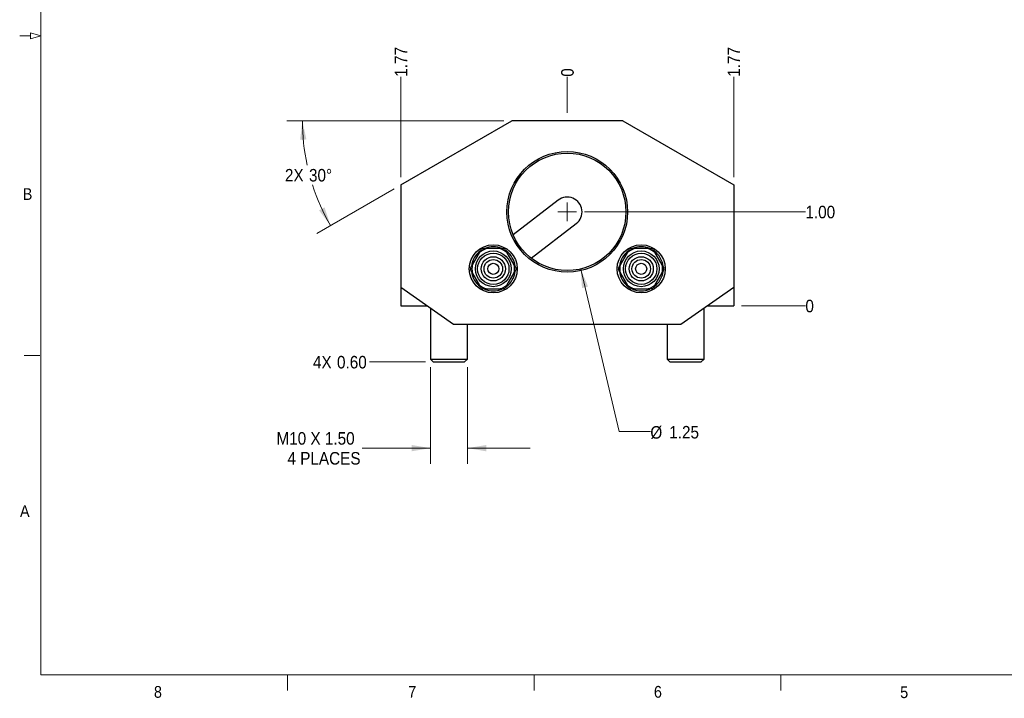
# Model space of a CAD drawing. Header units: inches. Extents: x 0.5 to 16.5, y 0.2 to 10.8.
# Tile 1 of 13: x 0.5 to 8.3, y 0.2 to 5.6. Entities that reach past the tile are written whole.
import ezdxf

# ---------------------------------------------------------------- set-up
doc = ezdxf.new("R2010")
doc.units = ezdxf.units.IN
doc.header["$MEASUREMENT"] = 0
doc.linetypes.add('SLD-Solid', pattern=[0])
doc.styles.add('SLDTEXTSTYLE2', font='GOTHIC.TTF', dxfattribs={"width": 0.913})
doc.dimstyles.new('SLDDIMSTYLE0', dxfattribs={"dimtxt": 0.1, "dimasz": 0.15, "dimexe": 0, "dimexo": 0.0625, "dimgap": 0.025, "dimtad": 0, "dimtih": 1, "dimtoh": 1, "dimdec": 0, "dimlfac": 1.333333, "dimrnd": 1e-09, "dimdsep": 46, "dimtxsty": 'SLDTEXTSTYLE2', "dimblk1": 'NONE', "dimblk2": 'NONE', "dimsah": 1, "dimcen": 0.09, "dimadec": 0, "dimazin": 2, "dimtfac": 1, "dimtdec": 3, "dimtofl": 0, "dimtmove": 0, "dimatfit": 3, "dimldrblk": 'NONE', "dimfxl": 1, "dimfrac": 2, "dimtolj": 1, "dimtzin": 12, "dimarcsym": 0})
doc.dimstyles.new('SLDDIMSTYLE1', dxfattribs={"dimtxt": 0.1, "dimasz": 0.15, "dimexe": 0, "dimexo": 0.0625, "dimgap": 0.025, "dimtad": 0, "dimtih": 1, "dimtoh": 1, "dimlfac": 1.333333, "dimrnd": 1e-09, "dimzin": 0, "dimdsep": 46, "dimtxsty": 'SLDTEXTSTYLE2', "dimblk1": 'NONE', "dimblk2": 'NONE', "dimsah": 1, "dimcen": 0.09, "dimadec": 0, "dimazin": 0, "dimtfac": 1, "dimtdec": 3, "dimtofl": 0, "dimtmove": 0, "dimatfit": 3, "dimldrblk": 'NONE', "dimfxl": 1, "dimfrac": 2, "dimtolj": 1, "dimtzin": 12, "dimarcsym": 0})
doc.dimstyles.new('SLDDIMSTYLE2', dxfattribs={"dimtxt": 0.1, "dimasz": 0.15, "dimexe": 0, "dimexo": 0.0625, "dimgap": 0.025, "dimtad": 0, "dimtih": 1, "dimtoh": 1, "dimlfac": 1.333333, "dimrnd": 1e-09, "dimzin": 4, "dimdsep": 46, "dimtxsty": 'SLDTEXTSTYLE2', "dimblk1": 'NONE', "dimblk2": 'NONE', "dimsah": 1, "dimcen": 0.09, "dimadec": 0, "dimazin": 1, "dimtfac": 1, "dimtdec": 3, "dimtofl": 0, "dimtmove": 0, "dimatfit": 3, "dimldrblk": 'NONE', "dimfxl": 1, "dimfrac": 2, "dimtolj": 1, "dimtzin": 12, "dimarcsym": 0})
doc.dimstyles.new('SLDDIMSTYLE3', dxfattribs={"dimtxt": 0.1, "dimasz": 0.15, "dimexe": 0, "dimexo": 0.0625, "dimgap": 0.025, "dimtad": 0, "dimtih": 1, "dimtoh": 1, "dimlfac": 1.333333, "dimrnd": 1e-09, "dimzin": 12, "dimdsep": 46, "dimtxsty": 'SLDTEXTSTYLE2', "dimblk1": 'NONE', "dimblk2": 'NONE', "dimsah": 1, "dimcen": 0.09, "dimadec": 0, "dimazin": 3, "dimtfac": 1, "dimtdec": 3, "dimtofl": 0, "dimtmove": 0, "dimatfit": 3, "dimldrblk": 'NONE', "dimfxl": 1, "dimfrac": 2, "dimtolj": 1, "dimtzin": 12, "dimarcsym": 0})
doc.dimstyles.new('SLDDIMSTYLE4', dxfattribs={"dimtxt": 0.1, "dimasz": 0.15, "dimexe": 0, "dimexo": 0.0625, "dimgap": 0.025, "dimtad": 0, "dimtih": 1, "dimtoh": 1, "dimlfac": 1.333333, "dimrnd": 1e-09, "dimzin": 12, "dimdsep": 46, "dimtxsty": 'SLDTEXTSTYLE2', "dimsah": 1, "dimcen": 0, "dimadec": 0, "dimazin": 3, "dimtfac": 1, "dimtdec": 3, "dimtofl": 0, "dimtmove": 0, "dimatfit": 3, "dimfxl": 1, "dimfrac": 2, "dimtolj": 1, "dimtzin": 12, "dimarcsym": 0})
doc.dimstyles.new('SLDDIMSTYLE5', dxfattribs={"dimtxt": 0.1, "dimasz": 0.15, "dimexe": 0, "dimexo": 0.0625, "dimgap": 0.025, "dimtad": 0, "dimtih": 1, "dimtoh": 1, "dimlfac": 1.333333, "dimrnd": 1e-09, "dimzin": 12, "dimdsep": 46, "dimtxsty": 'SLDTEXTSTYLE2', "dimsah": 1, "dimcen": 0.09, "dimadec": 0, "dimazin": 3, "dimtfac": 1, "dimtdec": 3, "dimtmove": 0, "dimatfit": 0, "dimfxl": 1, "dimfrac": 2, "dimtolj": 1, "dimtzin": 12, "dimarcsym": 0})
doc.dimstyles.new('SLDDIMSTYLE6', dxfattribs={"dimtxt": 0.1, "dimasz": 0.15, "dimexe": 0, "dimexo": 0.0625, "dimgap": 0.025, "dimtad": 0, "dimtih": 1, "dimtoh": 1, "dimdec": 4, "dimlfac": 1.333333, "dimzin": 12, "dimdsep": 46, "dimtxsty": 'SLDTEXTSTYLE2', "dimsah": 1, "dimcen": 0.09, "dimadec": 0, "dimazin": 3, "dimtfac": 1, "dimtdec": 3, "dimtofl": 0, "dimtmove": 0, "dimatfit": 3, "dimfxl": 1, "dimfrac": 2, "dimtolj": 1, "dimtzin": 12, "dimarcsym": 0})

# ---------------------------------------------------------------- blocks, each defined once
blk = doc.blocks.new('_D')
at = {"color": 7, "linetype": 'SLD-Solid', "lineweight": 18}
blk.add_line((6.218, 3.3455), (6.7282, 3.3455), dxfattribs=at)
at = {"color": 7, "linetype": 'SLD-Solid', "lineweight": 18, "insert": (6.7282, 3.3938), "char_height": 0.1, "attachment_point": 1, "style": 'SLDTEXTSTYLE2'}
blk.add_mtext('0', dxfattribs=at)
blk = doc.blocks.new('_None')
blk = doc.blocks.new('_D_1')
at = {"color": 7, "linetype": 'SLD-Solid', "lineweight": 18}
blk.add_line((3.6939, 2.8975), (3.247, 2.8975), dxfattribs=at)
at = {"color": 7, "linetype": 'SLD-Solid', "lineweight": 18, "char_height": 0.1, "attachment_point": 1, "style": 'SLDTEXTSTYLE2'}
for s, insert in [('4X ', (2.7964, 2.9459)), ('0.60', (2.9884, 2.9459))]:
    blk.add_mtext(s, dxfattribs=dict(at, insert=insert))
blk = doc.blocks.new('_D_2')
at = {"color": 7, "linetype": 'SLD-Solid', "lineweight": 18}
blk.add_line((4.9643, 4.0955), (6.7282, 4.0955), dxfattribs=at)
at = {"color": 7, "linetype": 'SLD-Solid', "lineweight": 18, "insert": (6.7282, 4.1438), "char_height": 0.1, "attachment_point": 1, "style": 'SLDTEXTSTYLE2'}
blk.add_mtext('1.00', dxfattribs=at)
blk = doc.blocks.new('_D_3')
at = {"color": 7, "linetype": 'SLD-Solid', "lineweight": 18}
blk.add_line((4.8268, 4.8844), (4.8268, 5.1733), dxfattribs=at)
at = {"color": 7, "linetype": 'SLD-Solid', "lineweight": 18, "insert": (4.7784, 5.1733), "char_height": 0.1, "attachment_point": 1, "rotation": 90, "style": 'SLDTEXTSTYLE2'}
blk.add_mtext('0', dxfattribs=at)
blk = doc.blocks.new('_D_4')
at = {"color": 7, "linetype": 'SLD-Solid', "lineweight": 18}
blk.add_line((6.1555, 4.3729), (6.1555, 5.1733), dxfattribs=at)
at = {"color": 7, "linetype": 'SLD-Solid', "lineweight": 18, "insert": (6.1071, 5.1733), "char_height": 0.1, "attachment_point": 1, "rotation": 90, "style": 'SLDTEXTSTYLE2'}
blk.add_mtext('1.77', dxfattribs=at)
blk = doc.blocks.new('_D_5')
at = {"color": 7, "linetype": 'SLD-Solid', "lineweight": 18}
blk.add_line((3.498, 4.3729), (3.498, 5.1733), dxfattribs=at)
at = {"color": 7, "linetype": 'SLD-Solid', "lineweight": 18, "insert": (3.4497, 5.1733), "char_height": 0.1, "attachment_point": 1, "rotation": 90, "style": 'SLDTEXTSTYLE2'}
blk.add_mtext('1.77', dxfattribs=at)
blk = doc.blocks.new('_D_6')
at = {"color": 7, "linetype": 'SLD-Solid', "lineweight": 18}
for p, q in [((4.9344, 3.6393), (5.2403, 2.3426)), ((5.2403, 2.3426), (5.4903, 2.3426))]:
    blk.add_line(p, q, dxfattribs=at)
blk.add_solid([(4.9344, 3.6393), (4.9445, 3.4875), (4.9932, 3.499)], dxfattribs=at)
at = {"color": 7, "linetype": 'SLD-Solid', "lineweight": 18, "char_height": 0.1, "attachment_point": 1, "style": 'SLDTEXTSTYLE2'}
for s, insert in [('%%c', (5.4903, 2.3856)), ('1.25', (5.6411, 2.3872))]:
    blk.add_mtext(s, dxfattribs=dict(at, insert=insert))
blk = doc.blocks.new('_D_7')
at = {"color": 7, "linetype": 'SLD-Solid', "lineweight": 18}
for p, q in [((3.7342, 2.8572), (3.7342, 2.085)), ((4.0295, 2.8572), (4.0295, 2.085)), ((3.7342, 2.21), (3.189, 2.21)), ((4.0295, 2.21), (4.5295, 2.21))]:
    blk.add_line(p, q, dxfattribs=at)
for points in [[(3.7342, 2.21), (3.5842, 2.235), (3.5842, 2.185)], [(4.0295, 2.21), (4.1795, 2.185), (4.1795, 2.235)]]:
    blk.add_solid(points, dxfattribs=at)
at = {"color": 7, "linetype": 'SLD-Solid', "lineweight": 18, "char_height": 0.1, "attachment_point": 1, "style": 'SLDTEXTSTYLE2'}
for s, insert in [('M10 X 1.50', (2.5049, 2.3377)), ('4 PLACES', (2.5928, 2.179))]:
    blk.add_mtext(s, dxfattribs=dict(at, insert=insert))
blk = doc.blocks.new('_D_8')
at = {"color": 7, "linetype": 'SLD-Solid', "lineweight": 18}
for p, q in [((4.3213, 4.8219), (2.5874, 4.8219)), ((3.4439, 4.2792), (2.8281, 3.9236))]:
    blk.add_line(p, q, dxfattribs=at)
for start, end in [(180, 192.20032), (197.83686, 210)]:
    blk.add_arc((4.3838, 4.8219), 1.6714, start, end, dxfattribs=at)
for points in [[(2.7124, 4.8219), (2.6941, 4.6709), (2.7441, 4.6731)], [(2.9363, 3.9861), (2.8894, 4.1308), (2.845, 4.1077)]]:
    blk.add_solid(points, dxfattribs=at)
at = {"color": 7, "linetype": 'SLD-Solid', "lineweight": 18, "char_height": 0.1, "attachment_point": 1, "style": 'SLDTEXTSTYLE2'}
for s, insert in [('2X ', (2.5728, 4.4376)), ('30°', (2.7648, 4.4376))]:
    blk.add_mtext(s, dxfattribs=dict(at, insert=insert))
blk = doc.blocks.new('SW_CENTERMARKSYMBOL_0')
at = {"color": 0, "linetype": 'SLD-Solid', "lineweight": 0}
for q in [(-0.075, 0), (0, 0.075), (0, -0.075), (0.075, 0)]:
    blk.add_line((0, 0), q, dxfattribs=at)

msp = doc.modelspace()

# ---------------------------------------------------------------- linework, layer by layer
at = {"color": 7, "linetype": 'SLD-Solid', "lineweight": 18}
for p, q in [((0.625, 10.6), (0.625, 0.4)), ((0.625, 5.5), (0.54, 5.522776)), ((0.54, 5.477224), (0.54, 5.522776)), ((0.54, 5.5), (0.455, 5.5)), ((0.625, 5.5), (0.54, 5.477224)), ((0.616466, 2.95), (0.491466, 2.95)), ((16.375, 0.4), (0.625, 0.4)), ((2.59375, 0.4), (2.59375, 0.275)), ((4.5625, 0.4), (4.5625, 0.275)), ((6.53125, 0.4), (6.53125, 0.275))]:
    msp.add_line(p, q, dxfattribs=at)
at = {"color": 7, "linetype": 'SLD-Solid', "lineweight": 25}
for p, q in [((3.498017, 4.310428), (4.383844, 4.821861)), ((5.269671, 4.821861), (4.383844, 4.821861)), ((5.269671, 4.821861), (6.155498, 4.310428)), ((3.498017, 4.310428), (3.498017, 3.493121)), ((6.155498, 4.310428), (6.155498, 3.493121)), ((4.754699, 4.189065), (4.395278, 3.912311)), ((4.539395, 3.725146), (4.898816, 4.001901)), ((4.292066, 3.801684), (4.180347, 3.801684)), ((5.473169, 3.801684), (5.361449, 3.801684)), ((4.124771, 3.769597), (4.068911, 3.672845)), ((4.403502, 3.672845), (4.347642, 3.769597)), ((5.305873, 3.769597), (5.250014, 3.672845)), ((5.584604, 3.672845), (5.528744, 3.769597)), ((4.068911, 3.608672), (4.124771, 3.51192)), ((4.347642, 3.51192), (4.403502, 3.608672)), ((5.250014, 3.608672), (5.305873, 3.51192)), ((5.528744, 3.51192), (5.584604, 3.608672)), ((3.919715, 3.197845), (3.498017, 3.493121)), ((3.498017, 3.493121), (3.498017, 3.345483)), ((4.180347, 3.479833), (4.292066, 3.479833)), ((5.361449, 3.479833), (5.473169, 3.479833)), ((6.155498, 3.493121), (5.733801, 3.197845)), ((6.155498, 3.493121), (6.155498, 3.345483)), ((3.498017, 3.345483), (3.708866, 3.345483)), ((3.734238, 3.327717), (3.734238, 2.919654)), ((5.919277, 2.919654), (5.919277, 3.327717)), ((5.944649, 3.345483), (6.155498, 3.345483)), ((5.733801, 3.197845), (3.919715, 3.197845)), ((4.029513, 2.919654), (4.029513, 3.197845)), ((5.624002, 3.197845), (5.624002, 2.919654)), ((3.734238, 2.919654), (3.756384, 2.897508)), ((3.734238, 2.919654), (3.881876, 2.919654)), ((3.881876, 2.919654), (4.029513, 2.919654)), ((4.007368, 2.897508), (4.029513, 2.919654)), ((5.624002, 2.919654), (5.646147, 2.897508)), ((5.624002, 2.919654), (5.919277, 2.919654)), ((5.897132, 2.897508), (5.919277, 2.919654)), ((3.756384, 2.897508), (3.881876, 2.897508)), ((3.881876, 2.897508), (4.007368, 2.897508)), ((5.646147, 2.897508), (5.897132, 2.897508))]:
    msp.add_line(p, q, dxfattribs=at)
for centre, radius in [((4.826758, 4.095483), 0.48174), ((4.826758, 4.095483), 0.46875), ((4.236206, 3.640758), 0.191929), ((4.236206, 3.640758), 0.14254), ((5.417309, 3.640758), 0.191929), ((5.417309, 3.640758), 0.14254), ((4.236206, 3.640758), 0.125492), ((4.236206, 3.640758), 0.096534), ((4.236206, 3.640758), 0.073819), ((5.417309, 3.640758), 0.125492), ((5.417309, 3.640758), 0.096534), ((5.417309, 3.640758), 0.073819), ((4.236206, 3.640758), 0.044291), ((5.417309, 3.640758), 0.044291)]:
    msp.add_circle(centre, radius, dxfattribs=at)
for centre, radius, start, end in [((4.826758, 4.095483), 0.11811, 307.596271, 127.596271), ((4.236206, 3.640758), 0.175453, 126.5889479, 173.4371771), ((4.236206, 3.640758), 0.170344, 109.1427583, 130.8572417), ((4.236206, 3.640758), 0.181594, 117.6030566, 122.3969434), ((4.236206, 3.640758), 0.175453, 66.6137169, 113.4108657), ((4.236206, 3.640758), 0.170344, 49.1427583, 70.8572417), ((4.236206, 3.640758), 0.181594, 57.6030566, 62.3969434), ((4.236206, 3.640758), 0.175453, 6.5409637, 53.3854164), ((5.417309, 3.640758), 0.175453, 126.5889479, 173.4371771), ((5.417309, 3.640758), 0.170344, 109.1427583, 130.8572417), ((5.417309, 3.640758), 0.181594, 117.6030566, 122.3969434), ((5.417309, 3.640758), 0.175453, 66.6137169, 113.4108657), ((5.417309, 3.640758), 0.170344, 49.1427583, 70.8572417), ((5.417309, 3.640758), 0.181594, 57.6030566, 62.3969434), ((5.417309, 3.640758), 0.175453, 6.5409637, 53.3854164), ((4.236206, 3.640758), 0.181594, 177.6030566, 182.3969434), ((4.236206, 3.640758), 0.175453, 186.5666386, 233.3824728), ((4.236206, 3.640758), 0.170344, 169.1427583, 190.8572417), ((4.236206, 3.640758), 0.175453, 306.6051769, 353.4689992), ((4.236206, 3.640758), 0.170344, 349.1427583, 10.8572417), ((4.236206, 3.640758), 0.181594, 357.6030566, 2.3969434), ((5.417309, 3.640758), 0.181594, 177.6030566, 182.3969434), ((5.417309, 3.640758), 0.175453, 186.5666386, 233.3824728), ((5.417309, 3.640758), 0.170344, 169.1427583, 190.8572417), ((5.417309, 3.640758), 0.175453, 306.6051769, 353.4689992), ((5.417309, 3.640758), 0.170344, 349.1427583, 10.8572417), ((5.417309, 3.640758), 0.181594, 357.6030566, 2.3969434), ((4.236206, 3.640758), 0.170344, 229.1427583, 250.8572417), ((4.236206, 3.640758), 0.181594, 237.6030566, 242.3969434), ((4.236206, 3.640758), 0.175453, 246.6174811, 270), ((4.236206, 3.640758), 0.175453, 270, 293.3958298), ((4.236206, 3.640758), 0.170344, 289.1427583, 310.8572417), ((4.236206, 3.640758), 0.181594, 297.6030566, 302.3969434), ((5.417309, 3.640758), 0.170344, 229.1427583, 250.8572417), ((5.417309, 3.640758), 0.181594, 237.6030566, 242.3969434), ((5.417309, 3.640758), 0.175453, 246.6174811, 270), ((5.417309, 3.640758), 0.175453, 270, 293.3958298), ((5.417309, 3.640758), 0.170344, 289.1427583, 310.8572417), ((5.417309, 3.640758), 0.181594, 297.6030566, 302.3969434)]:
    msp.add_arc(centre, radius, start, end, dxfattribs=at)
for points, knots in [([(4.124771, 3.769597), (4.125971, 3.771675), (4.128369, 3.77583), (4.133111, 3.784042), (4.13659, 3.790068), (4.138911, 3.794089)], [0, 0, 0, 0, 0.24956104, 0.4991287, 1, 1, 1, 1]), ([(4.152066, 3.801684), (4.156693, 3.801684), (4.163643, 3.801684), (4.173125, 3.801684), (4.177939, 3.801684), (4.180347, 3.801684)], [0, 0, 0, 0, 0.49916061, 0.74958366, 1, 1, 1, 1]), ([(4.292066, 3.801684), (4.294465, 3.801684), (4.299263, 3.801684), (4.308746, 3.801684), (4.315703, 3.801684), (4.320347, 3.801684)], [0, 0, 0, 0, 0.24956104, 0.4991287, 1, 1, 1, 1]), ([(4.333501, 3.794089), (4.335815, 3.790081), (4.33929, 3.784063), (4.344031, 3.775851), (4.346438, 3.771682), (4.347642, 3.769597)], [0, 0, 0, 0, 0.49916061, 0.74958366, 1, 1, 1, 1]), ([(5.305873, 3.769597), (5.307073, 3.771675), (5.309472, 3.77583), (5.314213, 3.784042), (5.317692, 3.790068), (5.320014, 3.794089)], [0, 0, 0, 0, 0.24956104, 0.4991287, 1, 1, 1, 1]), ([(5.333168, 3.801684), (5.337796, 3.801684), (5.344745, 3.801684), (5.354227, 3.801684), (5.359042, 3.801684), (5.361449, 3.801684)], [0, 0, 0, 0, 0.49916061, 0.74958366, 1, 1, 1, 1]), ([(5.473169, 3.801684), (5.475568, 3.801684), (5.480365, 3.801684), (5.489849, 3.801684), (5.496806, 3.801684), (5.501449, 3.801684)], [0, 0, 0, 0, 0.24956104, 0.4991287, 1, 1, 1, 1]), ([(5.514604, 3.794089), (5.516918, 3.790081), (5.520392, 3.784063), (5.525133, 3.775851), (5.527541, 3.771682), (5.528744, 3.769597)], [0, 0, 0, 0, 0.49916061, 0.74958366, 1, 1, 1, 1]), ([(4.054771, 3.648353), (4.057085, 3.652361), (4.060559, 3.658379), (4.0653, 3.666591), (4.067708, 3.67076), (4.068911, 3.672845)], [0, 0, 0, 0, 0.49916061, 0.74958366, 1, 1, 1, 1]), ([(4.068911, 3.608672), (4.067712, 3.610749), (4.065313, 3.614905), (4.060571, 3.623117), (4.057093, 3.629142), (4.054771, 3.633164)], [0, 0, 0, 0, 0.24956104, 0.4991287, 1, 1, 1, 1]), ([(4.403502, 3.672845), (4.404701, 3.670767), (4.4071, 3.666612), (4.411842, 3.6584), (4.41532, 3.652375), (4.417642, 3.648353)], [0, 0, 0, 0, 0.24956104, 0.4991287, 1, 1, 1, 1]), ([(4.417642, 3.633164), (4.415328, 3.629156), (4.411854, 3.623138), (4.407112, 3.614926), (4.404705, 3.610757), (4.403502, 3.608672)], [0, 0, 0, 0, 0.49916061, 0.74958366, 1, 1, 1, 1]), ([(5.235873, 3.648353), (5.238187, 3.652361), (5.241662, 3.658379), (5.246403, 3.666591), (5.24881, 3.67076), (5.250014, 3.672845)], [0, 0, 0, 0, 0.49916061, 0.74958366, 1, 1, 1, 1]), ([(5.250014, 3.608672), (5.248814, 3.610749), (5.246415, 3.614905), (5.241674, 3.623117), (5.238195, 3.629142), (5.235873, 3.633164)], [0, 0, 0, 0, 0.24956104, 0.4991287, 1, 1, 1, 1]), ([(5.584604, 3.672845), (5.585803, 3.670767), (5.588202, 3.666612), (5.592944, 3.6584), (5.596423, 3.652375), (5.598744, 3.648353)], [0, 0, 0, 0, 0.24956104, 0.4991287, 1, 1, 1, 1]), ([(5.598744, 3.633164), (5.596431, 3.629156), (5.592956, 3.623138), (5.588215, 3.614926), (5.585808, 3.610757), (5.584604, 3.608672)], [0, 0, 0, 0, 0.49916061, 0.74958366, 1, 1, 1, 1]), ([(4.138911, 3.487428), (4.136598, 3.491436), (4.133123, 3.497454), (4.128382, 3.505666), (4.125975, 3.509835), (4.124771, 3.51192)], [0, 0, 0, 0, 0.49916061, 0.74958366, 1, 1, 1, 1]), ([(4.180347, 3.479833), (4.177948, 3.479833), (4.17315, 3.479833), (4.163667, 3.479833), (4.156709, 3.479833), (4.152066, 3.479833)], [0, 0, 0, 0, 0.24956104, 0.4991287, 1, 1, 1, 1]), ([(4.320347, 3.479833), (4.315719, 3.479833), (4.30877, 3.479833), (4.299288, 3.479833), (4.294473, 3.479833), (4.292066, 3.479833)], [0, 0, 0, 0, 0.49916061, 0.74958366, 1, 1, 1, 1]), ([(4.347642, 3.51192), (4.346442, 3.509842), (4.344043, 3.505687), (4.339302, 3.497474), (4.335823, 3.491449), (4.333501, 3.487428)], [0, 0, 0, 0, 0.24956104, 0.4991287, 1, 1, 1, 1]), ([(5.320014, 3.487428), (5.3177, 3.491436), (5.314225, 3.497454), (5.309484, 3.505666), (5.307077, 3.509835), (5.305873, 3.51192)], [0, 0, 0, 0, 0.49916061, 0.74958366, 1, 1, 1, 1]), ([(5.361449, 3.479833), (5.35905, 3.479833), (5.354252, 3.479833), (5.344769, 3.479833), (5.337812, 3.479833), (5.333168, 3.479833)], [0, 0, 0, 0, 0.24956104, 0.4991287, 1, 1, 1, 1]), ([(5.501449, 3.479833), (5.496822, 3.479833), (5.489873, 3.479833), (5.48039, 3.479833), (5.475576, 3.479833), (5.473169, 3.479833)], [0, 0, 0, 0, 0.49916061, 0.74958366, 1, 1, 1, 1]), ([(5.528744, 3.51192), (5.527545, 3.509842), (5.525146, 3.505687), (5.520404, 3.497474), (5.516926, 3.491449), (5.514604, 3.487428)], [0, 0, 0, 0, 0.24956104, 0.4991287, 1, 1, 1, 1])]:
    msp.add_open_spline(points, degree=3, knots=knots, dxfattribs=at)

# ---------------------------------------------------------------- block references
at = {"color": 7, "linetype": 'Continuous', "lineweight": 0}
msp.add_blockref('SW_CENTERMARKSYMBOL_0', (4.826758, 4.095483), dxfattribs=at)

# ---------------------------------------------------------------- texts
at = {"color": 7, "linetype": 'Continuous', "lineweight": 0, "char_height": 0.09375, "attachment_point": 1, "style": 'SLDTEXTSTYLE2'}
for s, insert in [('B', (0.479724, 4.28415)), ('A', (0.457564, 1.754751)), ('8', (1.526774, 0.311864)), ('7', (3.557427, 0.312162)), ('6', (5.518825, 0.312556)), ('5', (7.485116, 0.309487))]:
    msp.add_mtext(s, dxfattribs=dict(at, insert=insert))

# ---------------------------------------------------------------- dimensions: what is measured, and where the dimension line sits
at = {"color": 7, "linetype": 'SLD-Solid', "lineweight": 18}
for feature_location, offset, dtype, origin, dimstyle, picture, middle in [((3.498017, 4.310428), (0, 0.862871), 1, (4.826758, 4.821861), 'SLDDIMSTYLE3', '_D_5', (3.498017, 5.302605)), ((6.155498, 4.310428), (0, 0.862871), 1, (4.826758, 4.821861), 'SLDDIMSTYLE3', '_D_4', (6.155498, 5.302605)), ((4.8267575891, 4.8218607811), (0, 0.351438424), 1, (4.8267575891, 4.8218607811), 'SLDDIMSTYLE0', '_D_3', (4.8267575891, 5.2102436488)), ((4.901758, 4.095483), (1.826409, 0), 0, (6.155498, 3.345483), 'SLDDIMSTYLE2', '_D_2', (6.857473, 4.095483)), ((6.1554977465, 3.3454828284), (0.572669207, 0), 0, (6.1554977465, 3.3454828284), 'SLDDIMSTYLE0', '_D', (6.7651113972, 3.3454828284))]:
    dim = msp.add_ordinate_dim(feature_location=feature_location, offset=offset, dtype=dtype, origin=origin, dimstyle=dimstyle, dxfattribs=at)
    dim.commit()
    dim.dimension.update_dxf_attribs({"geometry": picture, "text_midpoint": middle})
dim = msp.add_angular_dim_2l(base=(2.72186, 4.644241), line1=((3.498017, 4.310428), (4.383844, 4.821861)), line2=((4.383844, 4.821861), (5.269671, 4.821861)), text='2X <>', dimstyle='SLDDIMSTYLE6', dxfattribs=at)
dim.commit()
dim.dimension.update_dxf_attribs({"geometry": '_D_8', "text_midpoint": (2.769349, 4.389258), "dimtype": 162})
dim = msp.add_diameter_dim_2p(p1=(4.719129, 4.551709), p2=(4.934386, 3.639256), dimstyle='SLDDIMSTYLE4', dxfattribs=at)
dim.commit()
dim.dimension.update_dxf_attribs({"geometry": '_D_6', "text_midpoint": (5.695, 2.342565), "dimtype": 163})
dim = msp.add_ordinate_dim(feature_location=(3.756384, 2.897508), offset=(-0.509336, 0), dtype=0, origin=(6.155498, 3.345483), text='4X <>', dimstyle='SLDDIMSTYLE1', dxfattribs=at)
dim.commit()
dim.dimension.update_dxf_attribs({"geometry": '_D_1', "text_midpoint": (3.021701, 2.897508)})
dim = msp.add_linear_dim(base=(4.029513, 2.210008), p1=(3.734238, 2.919654), p2=(4.029513, 2.919654), text='M10 X 1.50\\P4 PLACES', dimstyle='SLDDIMSTYLE5', dxfattribs=at)
dim.commit()
dim.dimension.update_dxf_attribs({"geometry": '_D_7', "text_midpoint": (2.846938, 2.210008), "dimtype": 160})

doc.saveas('drawing.dxf')
